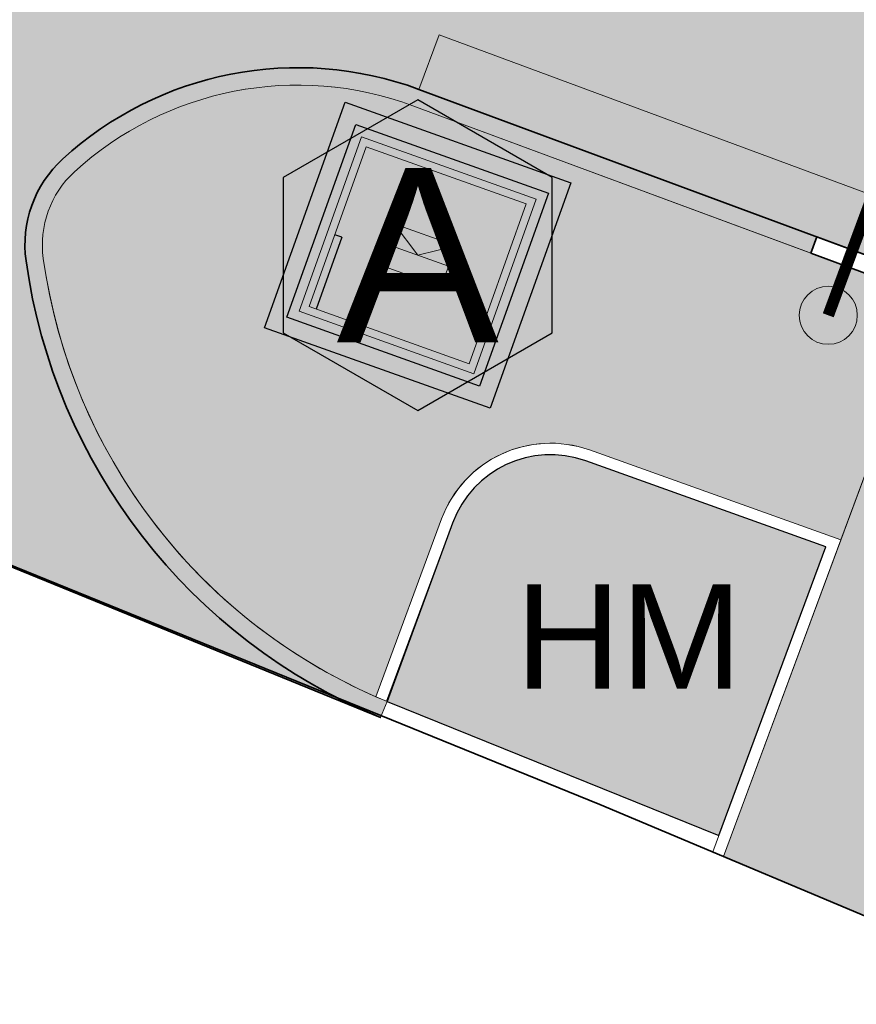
# Model space of a CAD drawing. Header units: metres. Extents: x 154038 to 155227, y 461678 to 462519.
# Tile 5 of 256: x 154432.64 to 154439.84, y 461916.08 to 461924.56. Entities that reach past the tile are written whole.
import ezdxf

# ---------------------------------------------------------------- set-up
doc = ezdxf.new("R2010")
doc.units = ezdxf.units.M
doc.linetypes.add('VH-OPSLUITBAND_100X200', pattern=[16, 8, -2, 4, -2])
for name, color, linetype in [('N-GV-GR-GROENVOORZIENING_Nrand-T', 1, 'Continuous'), ('N-GV-GR-GROENVOORZIENING_Zrand-G', 5, 'Continuous'), ('N-WE-IE-MEUBILAIR_WEGMEUBILAIR_OndergrondseContainer-S', 6, 'Continuous'), ('N-WE-IE-MEUBILAIR_WEGMEUBILAIR_RolContainer-V', 10, 'Continuous')]:
    doc.layers.add(name, color=color, linetype=linetype)
doc.layers.add('N-GV-GR-GROENVOORZIENING_Zrand-V', color=7, linetype='Continuous', true_color=0x787121)
doc.layers.add('N-WE-IE-MEUBILAIR_AFVALINZAMELING_ONDERGRONDS-G', color=7, linetype='Continuous', true_color=0x101820)
for name, color, linetype, lineweight in [('N-PV-KG-WERKGRENS-G', 1, 'Continuous', 35), ('N-WE-IE-MEUBILAIR_WEGMEUBILAIR_OndergrondseContainer-G', 6, 'Continuous', 0), ('N-WE-IE-MEUBILAIR_WEGMEUBILAIR_OndergrondseContainer-V', 254, 'Continuous', 0), ('N-WE-KG-WERKGRENS-G', 1, 'Continuous', 35), ('N-WE-KL-ET_LS_OV_LICHTMAST_6M-S', 1, 'Continuous', 25), ('N-WE-VH-KANTOPSLUITING_ELEMENT_VERLOOPBAND-G', 252, 'Continuous', 35), ('N-WE-VH-KANTOPSLUITING_OPSLUITBAND_100X200-G', 150, 'VH-OPSLUITBAND_100X200', 0), ('N-WE-VH-KANTOPSLUITING_TROTTOIRBAND_130 150-G', 2, 'Continuous', 0), ('N-WE-VH-KANTVERHARDING_MOLGOOT-G', 6, 'Continuous', 18), ('N-WE-VH-KANTVERHARDING_TROTTOIR-STREKLAAG-G', 220, 'Continuous', 18), ('N-WE-VH-VERHARDING_STRAATBAKSTEEN-TROTTOIR-HV_DF-G', 2, 'Continuous', 18), ('N-WE-VH-VERHARDING_STRAATBAKSTEEN_Rijbaan-KV_DF-G', 160, 'Continuous', 35)]:
    doc.layers.add(name, color=color, linetype=linetype, lineweight=lineweight)
doc.layers.add('N-WE-IE-MEUBILAIR_WEGMEUBILAIR_OndergrondseContainer-H', color=30, linetype='Continuous', plot=False)
for name, color, linetype, lineweight, true_color in [('N-WE-VH-KANTOPSLUITING_TROTTOIRBAND_130 150-V', 7, 'Continuous', 5, 0xa7a8aa), ('N-WE-VH-KANTVERHARDING_MOLGOOT-V', 7, 'Continuous', 18, 0xb76059), ('N-WE-VH-VERHARDING_STRAATBAKSTEEN-TROTTOIR-HV_DF-V', 7, 'Continuous', 18, 0xd14124), ('N-WE-VH-VERHARDING_STRAATBAKSTEEN_Rijbaan-KV_DF-V', 7, 'Continuous', 18, 0xb33d26)]:
    doc.layers.add(name, color=color, linetype=linetype, lineweight=lineweight, true_color=true_color)
doc.styles.get("Standard").update_dxf_attribs({"font": 'arial.ttf'})
pattern_1 = [(0, (0, 0), (0, 6.985), [5.08, -1.905]), (90, (0, 0), (-6.985, 4.277078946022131e-16), [5.08, -1.905])]

# ---------------------------------------------------------------- blocks, each defined once
blk = doc.blocks.new('*U293')
at = {"layer": 'N-WE-KL-ET_LS_OV_LICHTMAST_6M-S'}
h = blk.add_hatch(color=0, dxfattribs=at)
h.dxf.hatch_style = 1
edge = h.paths.add_edge_path()
edge.add_arc((0, 0), 0.25, 0, 360)
at = {"layer": 'N-WE-KL-ET_LS_OV_LICHTMAST_6M-S', "color": 0, "const_width": 0.1}
blk.add_lwpolyline([(0, 0), (-0.9367954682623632, 1.171500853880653)], dxfattribs=at)
at = {"layer": 'N-WE-KL-ET_LS_OV_LICHTMAST_6M-S', "color": 0, "linetype": 'ByBlock', "lineweight": 18}
blk.add_circle((0, 0), 0.25, dxfattribs=at)
blk = doc.blocks.new('Symbool Afvalinzameling')
at = {"layer": 'N-WE-IE-MEUBILAIR_AFVALINZAMELING_ONDERGRONDS-G'}
blk.add_lwpolyline([(1.157800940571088, 0.6684566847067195), (8.186233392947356e-17, 1.336913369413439), (-1.157800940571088, 0.66845668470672), (-1.157800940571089, -0.6684566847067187), (-1.433004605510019e-15, -1.336913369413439), (1.157800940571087, -0.6684566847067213)], close=True, dxfattribs=at)
at = {"layer": 'N-WE-IE-MEUBILAIR_AFVALINZAMELING_ONDERGRONDS-G', "insert": (0, 0), "char_height": 1.5, "width": 6.680730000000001, "attachment_point": 5}
blk.add_mtext('A', dxfattribs=at)
blk = doc.blocks.new('*U210')
at = {"layer": 'N-WE-IE-MEUBILAIR_WEGMEUBILAIR_OndergrondseContainer-V'}
h = blk.add_hatch(dxfattribs=at)
h.set_pattern_fill('ANGLE', color=256)
h.set_pattern_definition(pattern_1)
h.paths.add_polyline_path([(0, -1.746229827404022e-10), (1.949999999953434, -5.820766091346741e-11), (1.949999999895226, 1.949999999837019), (0, 1.949999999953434)])
h = blk.add_hatch(color=256, dxfattribs=at)
h.dxf.hatch_style = 1
h.paths.add_polyline_path([(0, -1.746229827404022e-10), (1.949999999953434, -5.820766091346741e-11), (1.949999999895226, 1.949999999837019), (0, 1.949999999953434)])
at = {"layer": 'N-WE-IE-MEUBILAIR_WEGMEUBILAIR_RolContainer-V'}
h = blk.add_hatch(dxfattribs=at)
h.set_pattern_fill('ANGLE', color=256)
h.set_pattern_definition(pattern_1)
h.paths.add_polyline_path([(0, -1.746229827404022e-10), (1.949999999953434, -5.820766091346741e-11), (1.949999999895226, 1.949999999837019), (0, 1.949999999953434)])
at = {"layer": 'N-WE-IE-MEUBILAIR_WEGMEUBILAIR_OndergrondseContainer-G', "color": 0, "ltscale": 0.0001}
for points in [[(0, -1.746229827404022e-10), (1.949999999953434, -5.820766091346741e-11), (1.949999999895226, 1.949999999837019), (0, 1.949999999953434)], [(0.6000000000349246, 0.7249999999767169), (1.350000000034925, 0.7249999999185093), (1.349999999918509, 1.224999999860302), (0.6000000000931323, 1.224999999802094)]]:
    blk.add_lwpolyline(points, close=True, dxfattribs=at)
for points in [[(0.6000000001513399, 0.9749999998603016), (1.350000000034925, 0.9750000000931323)], [(0.6000000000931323, 0.7249999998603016), (0.9750000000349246, 0.9749999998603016), (1.350000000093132, 0.7249999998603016)]]:
    blk.add_lwpolyline(points, dxfattribs=at)
at = {"layer": 'N-WE-IE-MEUBILAIR_WEGMEUBILAIR_OndergrondseContainer-H', "ltscale": 0.0001}
for points in [[(-0.3999999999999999, 2.349999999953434), (2.349999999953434, 2.349999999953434), (2.349999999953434, -0.400000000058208), (-0.4000000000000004, -0.4000000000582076)], [(-0.2, 2.149999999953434), (2.149999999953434, 2.149999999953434), (2.149999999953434, -0.2000000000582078), (-0.2000000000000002, -0.2000000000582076)]]:
    blk.add_lwpolyline(points, close=True, dxfattribs=at)

msp = doc.modelspace()

# ---------------------------------------------------------------- hatches: boundary and pattern name
at = {"layer": 'N-GV-GR-GROENVOORZIENING_Zrand-V'}
h = msp.add_hatch(color=256, dxfattribs=at)
h.dxf.hatch_style = 1
edge = h.paths.add_edge_path()
edge.add_line((154438.6620301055, 461917.5354416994), (154439.5833860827, 461920.0227290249))
edge.add_line((154439.5833860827, 461920.0227290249), (154437.5141761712, 461920.7621799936))
edge.add_arc((154437.2113108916, 461919.9146703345), 0.8999999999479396, 70.33518901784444, 159.6740586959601)
edge.add_line((154436.367352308, 461920.2272945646), (154435.8037845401, 461918.6907555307))
edge.add_line((154435.8037845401, 461918.6907555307), (154438.6620301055, 461917.5354416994))
at = {"layer": 'N-WE-VH-KANTOPSLUITING_TROTTOIRBAND_130 150-V'}
h = msp.add_hatch(color=256, dxfattribs=at)
h.dxf.hatch_style = 1
edge = h.paths.add_edge_path()
edge.add_line((154439.4537157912, 461922.5515273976), (154436.0255767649, 461923.8213993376))
edge.add_arc((154435.0357164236, 461921.1488261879), 2.849994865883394, 69.67651564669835, 132.4727242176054)
edge.add_arc((154433.685240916, 461922.6240195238), 0.8499999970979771, 132.4726625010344, 187.9450800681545)
edge.add_arc((154437.6468449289, 461923.1769151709), 4.849999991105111, 187.945083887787, 247.6655460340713)
edge.add_line((154435.8037845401, 461918.6907555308), (154435.7467826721, 461918.5520083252))
edge.add_arc((154437.646844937, 461923.1769151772), 4.999999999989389, 187.9450838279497, 247.66554597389, ccw=False)
edge.add_arc((154433.6852409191, 461922.6240195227), 1.000000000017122, 132.4726623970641, 187.9450799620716, ccw=False)
edge.add_arc((154435.035717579, 461921.1488202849), 3.000000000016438, 69.67645264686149, 132.4726612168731, ccw=False)
edge.add_line((154436.0776808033, 461923.9620591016), (154439.5058198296, 461922.6921871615))
edge.add_line((154439.5058198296, 461922.6921871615), (154439.4537157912, 461922.5515273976))
at = {"layer": 'N-WE-VH-KANTVERHARDING_MOLGOOT-V'}
h = msp.add_hatch(color=256, dxfattribs=at)
h.dxf.hatch_style = 1
edge = h.paths.add_edge_path()
edge.add_line((154436.0776808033, 461923.9620591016), (154468.4354494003, 461911.9758992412))
edge.add_line((154468.4354494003, 461911.9758992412), (154517.7156948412, 461893.8732085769))
edge.add_line((154517.7156948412, 461893.8732085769), (154522.8919939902, 461891.9717378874))
edge.add_line((154522.8919939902, 461891.9717378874), (154596.0482962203, 461865.0983751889))
edge.add_arc((154597.0827356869, 461867.9143892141), 3.000000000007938, 249.8296094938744, 333.9734223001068)
edge.add_line((154599.7785074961, 461866.5980251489), (154607.5230941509, 461882.4581043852))
edge.add_line((154607.5230941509, 461882.4581043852), (154619.6687348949, 461915.1827176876))
edge.add_arc((154612.1793106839, 461917.9949276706), 7.999999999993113, 339.4193043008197, 429.6977974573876)
edge.add_line((154614.9550843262, 461925.4979324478), (154604.5944104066, 461929.3296784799))
edge.add_line((154604.5944104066, 461929.3296784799), (154604.8372906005, 461929.986191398))
edge.add_line((154604.8372906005, 461929.986191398), (154551.5089082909, 461949.7152896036))
edge.add_line((154551.5089082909, 461949.7152896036), (154546.8292984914, 461951.4465343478))
edge.add_arc((154548.564157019, 461956.135912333), 4.99999999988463, 159.7595533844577, 249.6977974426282, ccw=False)
edge.add_line((154543.8729118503, 461957.8657154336), (154565.9214219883, 462017.6615191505))
edge.add_arc((154570.6126869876, 462015.931697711), 5.000024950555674, 69.82080265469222, 159.7594348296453, ccw=False)
edge.add_line((154572.3374827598, 462020.6248127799), (154632.7497230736, 461998.2562523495))
edge.add_arc((154631.0296758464, 461993.5729714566), 4.989156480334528, -18.579997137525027, 69.83302972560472, ccw=False)
edge.add_line((154635.7587960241, 461991.9832844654), (154616.2369078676, 461939.18925747))
edge.add_line((154616.2369078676, 461939.18925747), (154621.3957129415, 461937.2822361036))
edge.add_line((154621.3957129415, 461937.2822361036), (154639.0138998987, 461984.9281681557))
edge.add_line((154639.0138998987, 461984.9281681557), (154638.3574152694, 461985.1711248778))
edge.add_line((154638.3574152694, 461985.1711248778), (154640.8970303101, 461992.0391599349))
edge.add_arc((154643.7108235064, 461990.9986947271), 3.000000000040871, 69.682153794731, 159.7069589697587, ccw=False)
edge.add_line((154644.7525067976, 461993.8120372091), (154656.7901792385, 461989.3549039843))
edge.add_line((154656.7901792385, 461989.3549039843), (154656.9693025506, 461989.8217510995))
edge.add_arc((154655.0540404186, 461984.6659998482), 5.499999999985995, 69.62093970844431, 69.68215378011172)
edge.add_line((154656.9637931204, 461989.823794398), (154644.9261206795, 461994.2809276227))
edge.add_arc((154643.7108235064, 461990.9986947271), 3.500000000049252, 69.68215379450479, 159.7069589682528)
edge.add_line((154640.4280647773, 461992.2125708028), (154637.7150388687, 461984.875570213))
edge.add_line((154637.7150388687, 461984.875570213), (154638.371523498, 461984.6326134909))
edge.add_line((154638.371523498, 461984.6326134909), (154621.1001403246, 461937.9245639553))
edge.add_line((154621.1001403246, 461937.9245639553), (154616.8793022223, 461939.4848606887))
edge.add_line((154616.8793022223, 461939.4848606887), (154636.2277615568, 461991.8098735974))
edge.add_arc((154631.0104160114, 461993.5639282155), 5.504307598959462, 341.4175226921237, 429.6635878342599)
edge.add_line((154632.9233369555, 461998.7251427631), (154572.5224198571, 462021.0895105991))
edge.add_arc((154570.61021279, 462015.9370471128), 5.495854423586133, 69.63886022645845, 159.8028469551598)
edge.add_line((154565.4522974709, 462017.8344994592), (154543.4037873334, 461958.0386957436))
edge.add_arc((154548.5641570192, 461956.1359123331), 5.500000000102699, 159.7595533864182, 249.6977974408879)
edge.add_line((154546.6558126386, 461950.9775965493), (154551.3354224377, 461949.2463518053))
edge.add_line((154551.3354224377, 461949.2463518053), (154604.1948669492, 461929.6907394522))
edge.add_line((154604.1948669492, 461929.6907394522), (154603.9519867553, 461929.034226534))
edge.add_line((154603.9519867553, 461929.034226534), (154614.7815984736, 461925.0289946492))
edge.add_arc((154612.1793106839, 461917.9949276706), 7.499999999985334, -20.580695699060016, 69.69779745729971, ccw=False)
edge.add_line((154619.2006458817, 461915.3584808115), (154607.0633644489, 461882.656129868))
edge.add_line((154607.0633644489, 461882.656129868), (154599.3292121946, 461866.8174191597))
edge.add_arc((154597.0827356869, 461867.9143892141), 2.499999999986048, 249.8296094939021, 333.9734223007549, ccw=False)
edge.add_line((154596.220702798, 461865.5677108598), (154523.0644005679, 461892.4410735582))
edge.add_line((154523.0644005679, 461892.4410735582), (154515.5414230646, 461895.2045771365))
edge.add_line((154515.5414230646, 461895.2045771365), (154468.608493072, 461912.4450008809))
edge.add_line((154468.608493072, 461912.4450008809), (154436.2513609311, 461924.4309249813))
edge.add_line((154436.2513609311, 461924.4309249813), (154436.0776808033, 461923.9620591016))
at = {"layer": 'N-WE-VH-VERHARDING_STRAATBAKSTEEN-TROTTOIR-HV_DF-V'}
h = msp.add_hatch(color=256, dxfattribs=at)
h.dxf.hatch_style = 1
h.paths.add_polyline_path([(154435.6251617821, 461923.4681867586), (154435.1330057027, 461922.0909835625), (154436.5102088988, 461921.5988274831), (154437.0023649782, 461922.9760306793)], flags=16)
edge = h.paths.add_edge_path()
edge.add_line((154440.4852207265, 461922.169431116), (154436.0256913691, 461923.821356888))
edge.add_arc((154435.0357164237, 461921.1488261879), 2.849994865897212, 69.67405869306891, 132.4727504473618)
edge.add_arc((154433.685240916, 461922.6240195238), 0.8499999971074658, 132.4727504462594, 187.9450846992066)
edge.add_arc((154437.6468449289, 461923.1769151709), 4.84999999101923, 187.9450846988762, 246.4207470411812)
edge.add_line((154435.7067615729, 461918.731853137), (154436.273579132, 461920.2620305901))
edge.add_arc((154437.2113108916, 461919.9146703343), 1.000000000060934, 70.3351890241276, 159.6740586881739, ccw=False)
edge.add_line((154437.5478278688, 461920.8563477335), (154439.7122984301, 461920.0828545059))
edge.add_line((154439.7122984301, 461920.0828545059), (154440.4852207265, 461922.169431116))
h = msp.add_hatch(color=256, dxfattribs=at)
h.dxf.hatch_style = 1
h.paths.add_polyline_path([(154440.2751821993, 461916.6942023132), (154442.0839756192, 461921.5772106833), (154440.4852207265, 461922.169431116), (154438.7021559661, 461917.3558796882)])
at = {"layer": 'N-WE-VH-VERHARDING_STRAATBAKSTEEN_Rijbaan-KV_DF-V'}
h = msp.add_hatch(color=256, dxfattribs=at)
h.dxf.hatch_style = 1
edge = h.paths.add_edge_path()
edge.add_line((154439.5701263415, 461927.7871877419), (154470.6032437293, 461916.293188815))
edge.add_line((154470.6032437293, 461916.293188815), (154470.0905525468, 461916.4815216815))
edge.add_line((154470.0905525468, 461916.4815216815), (154591.9416302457, 461871.7205358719))
edge.add_arc((154593.6656960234, 461876.4138925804), 4.999999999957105, 249.829609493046, 333.9734223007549)
edge.add_line((154598.1586490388, 461874.2199524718), (154607.3144307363, 461892.9700071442))
edge.add_line((154607.3144307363, 461892.9700071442), (154615.5166106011, 461914.8138967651))
edge.add_arc((154610.8357204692, 461916.5715280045), 5.000000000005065, 339.419304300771, 429.6977974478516)
edge.add_line((154612.5705789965, 461921.26090599), (154542.5792964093, 461947.1545263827))
edge.add_arc((154545.1815914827, 461954.1885967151), 7.500005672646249, 159.7596241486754, 249.6977541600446, ccw=False)
edge.add_line((154538.1447152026, 461956.7832946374), (154562.9038417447, 462023.9303331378))
edge.add_arc((154558.2107143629, 462025.6558096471), 5.000271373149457, 339.8135298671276, 385.4790353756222)
edge.add_arc((154573.5981678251, 462032.9710962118), 12.03754662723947, 159.7642423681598, 205.404948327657, ccw=False)
edge.add_line((154562.3036105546, 462037.1346889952), (154575.2726686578, 462072.1719237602))
edge.add_line((154575.2726686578, 462072.1719237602), (154579.7742101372, 462070.5057532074))
edge.add_line((154579.7742101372, 462070.5057532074), (154566.2845624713, 462034.0620264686))
edge.add_arc((154570.9736680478, 462032.3264320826), 4.999999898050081, 159.6888058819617, 249.6821538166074)
edge.add_line((154569.2375292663, 462027.637528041), (154573.7777367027, 462025.9564464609))
edge.add_line((154573.7777367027, 462025.9564464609), (154634.6531828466, 462003.4163769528))
edge.add_arc((154636.3899779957, 462008.1038537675), 4.998889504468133, 249.6694186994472, 339.7196940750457)
edge.add_line((154641.0789769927, 462006.3711724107), (154651.5736307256, 462034.7525013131))
edge.add_line((154651.5736307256, 462034.7525013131), (154656.7322515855, 462032.8449817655))
edge.add_line((154656.7322515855, 462032.8449817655), (154647.9919516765, 462009.2080583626))
edge.add_line((154647.9919516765, 462009.2080583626), (154646.2352705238, 462004.4573589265))
edge.add_arc((154650.9249258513, 462002.7232502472), 5.000000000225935, 159.7069589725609, 249.6821538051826)
edge.add_line((154649.1887870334, 461998.0343461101), (154658.7366684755, 461994.499096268))
edge.add_arc((154660.4665654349, 461999.2017124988), 5.01070283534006, 249.8035297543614, 339.7268731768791)
edge.add_line((154665.1668630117, 461997.4655254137), (154659.7767825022, 461983.0241389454))
edge.add_arc((154655.0540404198, 461984.6659998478), 5.00000000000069, 340.8299967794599, 429.6821537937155)
edge.add_line((154656.7901792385, 461989.3549039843), (154644.7525067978, 461993.812037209))
edge.add_arc((154643.7108235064, 461990.9986947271), 3.000000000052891, 69.68215379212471, 159.7069589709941)
edge.add_line((154640.8970303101, 461992.0391599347), (154638.3574152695, 461985.1711248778))
edge.add_line((154638.3574152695, 461985.1711248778), (154639.0138619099, 461984.9280654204))
edge.add_line((154639.0138619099, 461984.9280654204), (154621.3957129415, 461937.2822361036))
edge.add_line((154621.3957129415, 461937.2822361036), (154616.2369078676, 461939.18925747))
edge.add_line((154616.2369078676, 461939.18925747), (154633.0368091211, 461984.6222498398))
edge.add_line((154633.0368091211, 461984.6222498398), (154635.7587960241, 461991.9832844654))
edge.add_arc((154631.0296758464, 461993.5729714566), 4.989156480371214, 341.4200028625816, 429.8330297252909)
edge.add_line((154632.7497230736, 461998.2562523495), (154572.3374827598, 462020.6248127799))
edge.add_arc((154570.6126869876, 462015.931697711), 5.000024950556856, 69.82080265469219, 159.7594348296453)
edge.add_line((154565.9214219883, 462017.6615191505), (154543.8729118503, 461957.8657154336))
edge.add_arc((154548.5641570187, 461956.135912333), 4.999999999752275, 159.7595533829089, 249.6977974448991)
edge.add_line((154546.8292984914, 461951.4465343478), (154551.5089082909, 461949.7152896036))
edge.add_line((154551.5089082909, 461949.7152896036), (154604.8372906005, 461929.986191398))
edge.add_line((154604.8372906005, 461929.986191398), (154604.5944104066, 461929.3296784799))
edge.add_line((154604.5944104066, 461929.3296784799), (154615.9324448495, 461925.1351166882))
edge.add_arc((154612.0217732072, 461917.9894568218), 8.145784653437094, -20.155145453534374, 61.309025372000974, ccw=False)
edge.add_line((154619.6687348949, 461915.1827176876), (154607.5230941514, 461882.4581043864))
edge.add_line((154607.5230941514, 461882.4581043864), (154599.7785074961, 461866.5980251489))
edge.add_arc((154597.0827356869, 461867.9143892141), 2.999999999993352, 249.8296094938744, 333.9734223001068, ccw=False)
edge.add_line((154596.0482962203, 461865.0983751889), (154522.8919939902, 461891.9717378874))
edge.add_line((154522.8919939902, 461891.9717378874), (154517.7156948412, 461893.8732085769))
edge.add_line((154517.7156948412, 461893.8732085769), (154468.4354494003, 461911.9758992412))
edge.add_line((154468.4354494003, 461911.9758992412), (154436.0776808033, 461923.9620591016))
edge.add_arc((154435.035717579, 461921.1488202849), 3.000000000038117, 69.67645264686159, 132.4726612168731)
edge.add_arc((154433.6852409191, 461922.6240195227), 0.9999999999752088, 132.472662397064, 187.9450799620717)
edge.add_arc((154437.646844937, 461923.1769151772), 4.99999999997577, 187.9450838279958, 247.6655459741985)
edge.add_line((154435.7467826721, 461918.5520083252), (154422.4121162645, 461923.9966564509))
edge.add_line((154422.4121162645, 461923.9966564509), (154421.5387925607, 461924.3197331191))
edge.add_arc((154423.2577357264, 461929.4971732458), 5.455332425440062, 251.6335042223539, 335.0370103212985)
edge.add_line((154428.20343421, 461927.194844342), (154431.3512072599, 461935.74810361))
edge.add_arc((154436.04755767, 461934.01921082), 5.004475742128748, 134.0389404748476, 159.7895530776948, ccw=False)
edge.add_arc((154429.1095388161, 461941.2213395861), 4.995880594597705, 313.8207778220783, 339.8007154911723)
edge.add_line((154433.7981594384, 461939.4963295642), (154438.5888695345, 461952.5191686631))
edge.add_arc((154433.9969456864, 461954.497611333), 5.000000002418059, 336.691076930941, 360.9168408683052)
edge.add_arc((154443.7825352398, 461954.6542126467), 4.786842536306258, 159.3300554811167, 180.9168408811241, ccw=False)
edge.add_line((154439.3038249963, 461956.343891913), (154448.118844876, 461980.2964286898))
edge.add_arc((154443.427120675, 461982.0249335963), 5.000000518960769, 339.7754100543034, 429.697795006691)
edge.add_line((154445.1619795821, 461986.7143119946), (154443.4713610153, 461987.3397646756))
edge.add_line((154443.4713610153, 461987.3397646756), (154460.0284424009, 462032.2598463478))
edge.add_line((154460.0284424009, 462032.2598463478), (154461.7082770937, 462036.7993996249))
edge.add_line((154461.7082770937, 462036.7993996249), (154485.2509095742, 462100.6452956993))
edge.add_line((154485.2509095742, 462100.6452956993), (154490.4112600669, 462098.7424602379))
edge.add_line((154490.4112600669, 462098.7424602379), (154487.4704912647, 462090.7673104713))
edge.add_line((154487.4704912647, 462090.7673104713), (154487.0014044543, 462090.9402191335))
edge.add_line((154487.0014044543, 462090.9402191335), (154485.5372931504, 462086.9698303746))
edge.add_line((154485.5372931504, 462086.9698303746), (154486.006436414, 462086.7969009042))
edge.add_line((154486.006436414, 462086.7969009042), (154483.4116809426, 462079.7601139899))
edge.add_line((154483.4116809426, 462079.7601139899), (154482.9425376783, 462079.9330434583))
edge.add_line((154482.9425376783, 462079.9330434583), (154481.4212140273, 462075.8073250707))
edge.add_line((154481.4212140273, 462075.8073250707), (154481.8903572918, 462075.634395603))
edge.add_line((154481.8903572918, 462075.634395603), (154479.2953784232, 462068.5976568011))
edge.add_line((154479.2953784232, 462068.5976568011), (154478.8264474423, 462068.7705080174))
edge.add_line((154478.8264474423, 462068.7705080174), (154477.5683829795, 462065.3580026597))
edge.add_line((154477.5683829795, 462065.3580026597), (154478.0374057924, 462065.1854730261))
edge.add_line((154478.0374057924, 462065.1854730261), (154475.4426311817, 462058.1486343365))
edge.add_line((154475.4426311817, 462058.1486343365), (154474.9740845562, 462058.3213361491))
edge.add_line((154474.9740845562, 462058.3213361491), (154474.1103155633, 462055.9797738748))
edge.add_line((154474.1103155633, 462055.9797738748), (154474.5791570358, 462055.8069556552))
edge.add_line((154474.5791570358, 462055.8069556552), (154471.9846909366, 462048.7699880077))
edge.add_line((154471.9846909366, 462048.7699880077), (154471.5155476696, 462048.9429174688))
edge.add_line((154471.5155476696, 462048.9429174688), (154470.6146857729, 462046.5008114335))
edge.add_line((154470.6146857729, 462046.5008114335), (154471.0838290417, 462046.3278819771))
edge.add_line((154471.0838290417, 462046.3278819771), (154468.4890393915, 462039.291025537))
edge.add_line((154468.4890393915, 462039.291025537), (154468.0203144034, 462039.4638008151))
edge.add_line((154468.0203144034, 462039.4638008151), (154463.7442850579, 462027.86724917))
edge.add_line((154463.7442850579, 462027.86724917), (154464.2080790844, 462027.6962915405))
edge.add_line((154464.2080790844, 462027.6962915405), (154461.6142399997, 462020.6590933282))
edge.add_line((154461.6142399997, 462020.6590933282), (154461.1451235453, 462020.8320955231))
edge.add_line((154461.1451235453, 462020.8320955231), (154460.2537501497, 462018.4137607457))
edge.add_line((154460.2537501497, 462018.4137607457), (154460.722893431, 462018.2408313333))
edge.add_line((154460.722893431, 462018.2408313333), (154458.1287677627, 462011.2038214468))
edge.add_line((154458.1287677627, 462011.2038214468), (154457.6625552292, 462011.3756705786))
edge.add_line((154457.6625552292, 462011.3756705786), (154456.7032087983, 462008.7819535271))
edge.add_line((154456.7032087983, 462008.7819535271), (154457.1723587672, 462008.6090422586))
edge.add_line((154457.1723587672, 462008.6090422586), (154454.5791233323, 462001.5715500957))
edge.add_line((154454.5791233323, 462001.5715500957), (154454.1116968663, 462001.743838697))
edge.add_line((154454.1116968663, 462001.743838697), (154451.0982997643, 461993.5715200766))
edge.add_arc((154455.8077064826, 461991.8448703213), 5.015957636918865, 159.8651198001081, 219.9169442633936)
edge.add_line((154451.9605902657, 461988.6262482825), (154453.5950010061, 461986.679998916))
edge.add_line((154453.5950010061, 461986.679998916), (154454.5119988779, 461985.692001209))
edge.add_arc((154464.4070690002, 461995.3063009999), 13.79663630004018, 224.1754810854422, 229.4952450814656)
edge.add_line((154455.4459998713, 461984.8160000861), (154455.923, 461984.497))
edge.add_line((154455.923, 461984.497), (154456.332, 461984.306))
edge.add_line((154456.332, 461984.306), (154457.423, 461983.933))
edge.add_line((154457.423, 461983.933), (154465.1455426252, 461981.0760072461))
edge.add_arc((154467.8232880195, 461982.4876780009), 3.02706701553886, 207.7975850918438, 219.8991842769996)
edge.add_arc((154469.0104470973, 461983.3785839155), 4.50996119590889, 218.9080785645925, 230.8324608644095)
edge.add_arc((154468.2698999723, 461982.4281780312), 3.305490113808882, 230.3797217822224, 240.9332579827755)
edge.add_arc((154469.0837774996, 461984.2334361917), 5.281387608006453, 242.7308652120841, 249.891018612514)
edge.add_line((154467.2680000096, 461979.2740000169), (154467.64, 461979.139))
edge.add_line((154467.64, 461979.139), (154468.36, 461978.88))
edge.add_line((154468.36, 461978.88), (154471.1561787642, 461977.8741523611))
edge.add_arc((154471.49466683, 461978.8151230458), 0.9999999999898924, 250.2152143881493, 339.6977974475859)
edge.add_line((154472.432542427, 461978.4681513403), (154472.5958461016, 461978.9095663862))
edge.add_line((154472.5958461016, 461978.9095663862), (154530.7500912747, 461957.3960847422))
edge.add_line((154530.7500912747, 461957.3960847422), (154528.8469925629, 461952.2348599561))
edge.add_line((154528.8469925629, 461952.2348599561), (154472.9393613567, 461972.9181640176))
edge.add_arc((154471.8984462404, 461970.1045372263), 3.000000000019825, 69.6977974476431, 159.6562062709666)
edge.add_line((154469.0855757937, 461971.1474944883), (154460.1033152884, 461946.9222112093))
edge.add_line((154460.1033152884, 461946.9222112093), (154454.9463861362, 461948.834299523))
edge.add_line((154454.9463861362, 461948.834299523), (154463.9257444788, 461973.0517556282))
edge.add_arc((154461.1128740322, 461974.0947128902), 2.999999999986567, 339.6562062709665, 429.6977974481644)
edge.add_line((154462.1537891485, 461976.9083396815), (154457.9024404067, 461978.4811471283))
edge.add_arc((154456.1675818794, 461973.7917691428), 5.000000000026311, 69.69779744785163, 159.7953602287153)
edge.add_line((154451.475256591, 461975.5186401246), (154443.8084572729, 461954.6860957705))
edge.add_arc((154439.1161319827, 461956.4129667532), 5.000000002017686, 319.13918433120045, 339.79536022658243, ccw=False)
edge.add_arc((154446.6796361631, 461949.8209025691), 5.033109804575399, 138.7138688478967, 163.0856024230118)
edge.add_line((154441.8642561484, 461951.2852487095), (154437.0793362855, 461938.2887898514))
edge.add_arc((154441.7716615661, 461936.5619188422), 5.000000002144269, 159.7953599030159, 185.6614502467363)
edge.add_arc((154431.8206868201, 461935.5753850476), 4.999757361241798, -20.205279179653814, 5.662088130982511, ccw=False)
edge.add_arc((154441.2888259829, 461932.4558518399), 4.974972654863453, 163.7433784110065, 249.7895621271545)

# ---------------------------------------------------------------- linework, layer by layer
at = {"layer": 'N-GV-GR-GROENVOORZIENING_Zrand-G'}
msp.add_lwpolyline([(154438.6620301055, 461917.5354416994), (154439.5833860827, 461920.0227290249), (154437.5141761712, 461920.7621799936, 0.4108379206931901), (154436.367352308, 461920.2272945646), (154435.8037845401, 461918.6907555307)], format="xyb", close=True, dxfattribs=at)
at = {"layer": 'N-PV-KG-WERKGRENS-G', "ltscale": 0.25}
msp.add_lwpolyline([(154515.233, 461889.99), (154465.97475, 461908.26375), (154467.17475, 461911.55575), (154443.314, 461920.391), (154441.665, 461915.959), (154440.54375, 461916.58125), (154437.637, 461917.80375), (154422.1775, 461924.083)], dxfattribs=at)
at = {"layer": 'N-WE-KG-WERKGRENS-G', "ltscale": 0.25}
msp.add_lwpolyline([(154510.097, 461885.406), (154464.217, 461903.899), (154457.3370032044, 461906.6719987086, -0.05507206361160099), (154454.5560000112, 461908.1010000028), (154446.961, 461912.848), (154442.77, 461915.251), (154441.665, 461915.959), (154440.54375, 461916.58125), (154437.637, 461917.80375), (154422.1775, 461924.083), (154420.26775, 461924.791), (154418.523, 461925.395), (154415.756, 461926.066), (154408.4839999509, 461927.4770000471), (154403.3910000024, 461928.7080000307, -0.03993903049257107), (154398.263, 461930.425), (154387.606, 461934.759, -0.04942896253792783), (154381.8970000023, 461937.6850000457), (154371.783, 461943.892)], format="xyb", dxfattribs=at)
at = {"layer": 'N-WE-VH-KANTOPSLUITING_ELEMENT_VERLOOPBAND-G'}
msp.add_lwpolyline([(154439.5058198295, 461922.6921871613), (154439.4537157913, 461922.5515273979), (154440.3914475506, 461922.2041671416), (154440.4435515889, 461922.3448269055)], close=True, dxfattribs=at)
at = {"layer": 'N-WE-VH-KANTOPSLUITING_OPSLUITBAND_100X200-G'}
msp.add_lwpolyline([(154435.7067615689, 461918.7318531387), (154436.273579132, 461920.2620305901, -0.4108379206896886), (154437.5478278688, 461920.8563477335), (154439.7122984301, 461920.0828545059), (154438.7021222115, 461917.3557885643), (154438.6098561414, 461917.3945931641), (154439.5833860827, 461920.0227290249), (154437.5141761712, 461920.7621799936, 0.4108379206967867), (154436.367352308, 461920.2272945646), (154435.7989197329, 461918.6927572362)], format="xyb", close=True, dxfattribs=at)
at = {"layer": 'N-WE-VH-KANTOPSLUITING_TROTTOIRBAND_130 150-G'}
msp.add_lwpolyline([(154439.4537157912, 461922.5515273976), (154436.0255767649, 461923.8213993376, 0.2810694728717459), (154433.111288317, 461923.250979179, 0.2468842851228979), (154432.8434000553, 461922.5065292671, 0.2666423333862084), (154435.8037845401, 461918.6907555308), (154435.7467826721, 461918.5520083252, -0.2666423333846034), (154432.6948399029, 461922.4857956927, -0.246884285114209), (154433.0100025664, 461923.3616191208, -0.2810694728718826), (154436.0776808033, 461923.9620591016), (154439.5058198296, 461922.6921871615)], format="xyb", close=True, dxfattribs=at)
at = {"layer": 'N-WE-VH-KANTVERHARDING_MOLGOOT-G'}
msp.add_lwpolyline([(154515.5414230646, 461895.2045771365), (154468.608493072, 461912.4450008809), (154436.2513609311, 461924.4309249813), (154436.0776808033, 461923.9620591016), (154468.4354494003, 461911.9758992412), (154517.7156948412, 461893.8732085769)], dxfattribs=at)
at = {"layer": 'N-WE-VH-KANTVERHARDING_TROTTOIR-STREKLAAG-G'}
msp.add_lwpolyline([(154435.5847975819, 461923.5534423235), (154435.0477501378, 461922.0506193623), (154436.5505730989, 461921.5135719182), (154437.0876205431, 461923.0163948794)], close=True, dxfattribs=at)
at = {"layer": 'N-WE-VH-VERHARDING_STRAATBAKSTEEN-TROTTOIR-HV_DF-G'}
msp.add_lwpolyline([(154440.4852207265, 461922.169431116), (154436.0256913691, 461923.821356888, 0.2810811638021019), (154433.1112873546, 461923.250978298, 0.2468838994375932), (154432.8434000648, 461922.5065291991, 0.2608330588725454), (154435.7067615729, 461918.731853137), (154436.273579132, 461920.2620305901, -0.4108379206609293), (154437.5478278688, 461920.8563477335), (154439.7122984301, 461920.0828545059)], format="xyb", close=True, dxfattribs=at)
for points in [[(154435.6251617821, 461923.4681867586), (154435.1330057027, 461922.0909835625), (154436.5102088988, 461921.5988274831), (154437.0023649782, 461922.9760306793)], [(154440.2751821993, 461916.6942023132), (154442.0839756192, 461921.5772106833), (154440.4852207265, 461922.169431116), (154438.7021559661, 461917.3558796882)]]:
    msp.add_lwpolyline(points, close=True, dxfattribs=at)
at = {"layer": 'N-WE-VH-VERHARDING_STRAATBAKSTEEN_Rijbaan-KV_DF-G'}
msp.add_lwpolyline([(154517.7156948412, 461893.8732085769), (154468.4354494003, 461911.9758992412), (154436.0776808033, 461923.9620591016, 0.2810694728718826), (154433.0100025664, 461923.3616191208, 0.246884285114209), (154432.6948399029, 461922.4857956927, 0.2666423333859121), (154435.7467826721, 461918.5520083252), (154422.4121162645, 461923.9966564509), (154421.5387925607, 461924.3197331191, 0.3808808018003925), (154428.20343421, 461927.194844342), (154431.3512072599, 461935.74810361, -0.1128334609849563), (154432.5687108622, 461937.6167658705, 0.1138469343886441), (154433.7981594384, 461939.4963295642), (154438.5888695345, 461952.5191686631, 0.1061003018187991)], format="xyb", dxfattribs=at)

# ---------------------------------------------------------------- block references
at = {"layer": 'N-WE-IE-MEUBILAIR_AFVALINZAMELING_ONDERGRONDS-G'}
msp.add_blockref('Symbool Afvalinzameling', (154436.0676853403, 461922.5335071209), dxfattribs=at)
at = {"layer": 'N-WE-IE-MEUBILAIR_WEGMEUBILAIR_OndergrondseContainer-S', "xscale": 0.7499999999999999, "yscale": 0.7499999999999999, "zscale": 0.7499999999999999, "rotation": 160.3351890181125}
msp.add_blockref('*U210', (154437.0023649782, 461922.9760306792), dxfattribs=at)
at = {"layer": 'N-WE-KL-ET_LS_OV_LICHTMAST_6M-S', "rotation": 301.050075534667}
msp.add_blockref('*U293', (154439.6032215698, 461922.0162651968), dxfattribs=at)

# ---------------------------------------------------------------- texts
at = {"layer": 'N-GV-GR-GROENVOORZIENING_Nrand-T', "insert": (154436.9084046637, 461919.6996649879), "char_height": 0.9, "width": 1.847455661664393, "attachment_point": 1}
msp.add_mtext('HM', dxfattribs=at)

doc.saveas('drawing.dxf')
